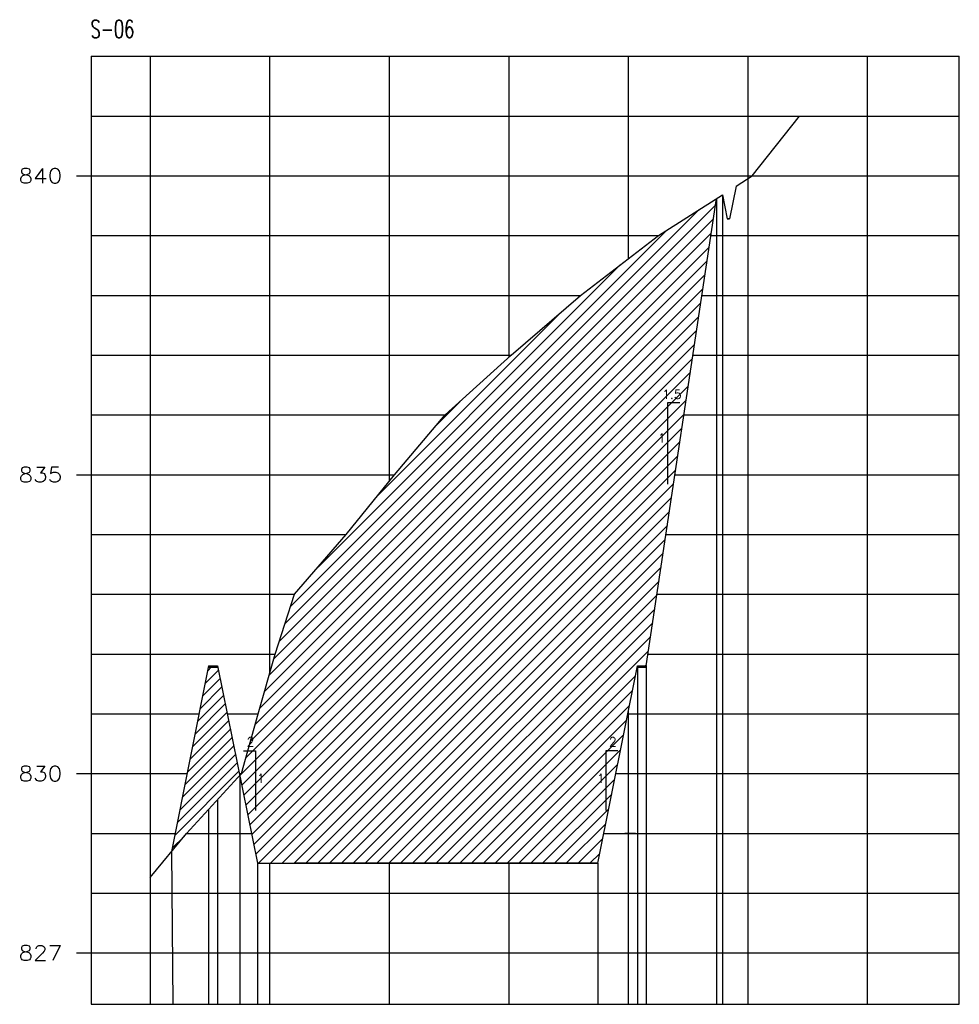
# Model space of a CAD drawing. Extents: x -1825 to 98, y 5678 to 6985.
# Tile 71 of 86: x -367 to -210, y 6504 to 6668. Entities that reach past the tile are written whole.
import ezdxf
from ezdxf.enums import TextEntityAlignment as Align

# ---------------------------------------------------------------- set-up
doc = ezdxf.new("R2010")
doc.units = 0
doc.header["$MEASUREMENT"] = 0
doc.linetypes.add('CONTINUO', pattern=[0])
for name, color, linetype in [('-ATERRO', 72, 'CONTINUOUS'), ('-CORTE', 51, 'CONTINUOUS'), ('-TALUDI', 3, 'CONTINUOUS'), ('BASE', 6, 'CONTINUOUS'), ('PG-CORTE', 4, 'CONTINUOUS'), ('PG-HETCH', 9, 'CONTINUOUS'), ('PG-LINE', 7, 'CONTINUOUS'), ('PG-MALHA', 7, 'CONTINUOUS'), ('PG-TERRENO', 6, 'CONTINUOUS'), ('PG-TXT-100', 3, 'CONTINUOUS'), ('PG-TXT-120', 4, 'CONTINUOUS')]:
    doc.layers.add(name, color=color, linetype=linetype)
doc.styles.add('ROMANS', font='romans.shx', dxfattribs={"height": 1.5})

msp = doc.modelspace()

# ---------------------------------------------------------------- hatches: boundary and pattern name
at = {"layer": '-ATERRO'}
h = msp.add_hatch(dxfattribs=at)
h.set_pattern_fill('_USER', color=256, scale=1.2, angle=45, style=0, pattern_type=0)
h.set_pattern_definition([(45, (0, 0), (-0.84852814, 0.84852814), [])])
h.paths.add_polyline_path([(-333.95, 6560.07), (-335.54, 6560.07), (-341.71, 6529.21), (-339.19, 6532.27), (-330.28, 6541.97)])
at = {"layer": '-CORTE'}
h = msp.add_hatch(dxfattribs=at)
h.set_pattern_fill('_USER', color=256, scale=1.4, angle=45, style=0, pattern_type=0)
h.set_pattern_definition([(45, (0, 0), (-0.9899495, 0.9899495), [])])
h.paths.add_polyline_path([(-263.77, 6560.27), (-262.28, 6560.27), (-250.55, 6638.46), (-260.26, 6632.27), (-273.27, 6622.27), (-284.87, 6612.27), (-295.94, 6602.27), (-304.41, 6592.27), (-312.49, 6582.27), (-321.11, 6572.27), (-324.38, 6562.27), (-327.19, 6552.27), (-330, 6542.27), (-330.28, 6541.97), (-327.3, 6527.27), (-270.38, 6527.27)])
h.paths.add_polyline_path([(-268.7, 6546.44), (-266.93, 6546.44), (-266.93, 6548.72), (-268.7, 6548.72)], flags=24)
h.paths.add_polyline_path([(-270.48, 6540.35), (-269.36, 6540.35), (-269.36, 6542.63), (-270.48, 6542.63)], flags=24)
h.paths.add_polyline_path([(-327.36, 6540.35), (-326.24, 6540.35), (-326.24, 6542.63), (-327.36, 6542.63)], flags=24)
h.paths.add_polyline_path([(-329.3, 6546.44), (-327.52, 6546.44), (-327.52, 6548.72), (-329.3, 6548.72)], flags=25)
h.paths.add_polyline_path([(-260.26, 6597.28), (-259.14, 6597.28), (-259.14, 6599.56), (-260.26, 6599.56)], flags=24)
h.paths.add_polyline_path([(-259.58, 6604.59), (-255.85, 6604.59), (-255.85, 6606.87), (-259.58, 6606.87)], flags=24)

# ---------------------------------------------------------------- linework, layer by layer
at = {"layer": '-TALUDI', "flags": 128}
for points in [[(-256.69, 6604.27), (-258.72, 6604.27), (-258.72, 6590.69)], [(-329.65, 6546.07), (-327.65, 6546.07), (-327.65, 6536.07)], [(-267.03, 6546.07), (-269.03, 6546.07), (-269.03, 6536.07)]]:
    msp.add_lwpolyline(points, dxfattribs=at)
at = {"layer": 'BASE', "color": 11, "linetype": 'CONTINUOUS'}
for p, q in [((-335.54, 6560.07), (-333.95, 6560.07)), ((-263.77, 6560.07), (-262.28, 6560.07))]:
    msp.add_line(p, q, dxfattribs=at)
at = {"layer": 'PG-CORTE'}
for p, q in [((-247.25, 6640.56), (-248.35, 6635.1)), ((-249.55, 6639.1), (-248.75, 6635.1)), ((-248.75, 6635.1), (-248.35, 6635.1)), ((-248.35, 6635.1), (-248.75, 6635.1)), ((-248.75, 6635.1), (-248.35, 6635.1)), ((-270.38, 6527.27), (-263.77, 6560.27))]:
    msp.add_line(p, q, dxfattribs=at)
at = {"layer": 'PG-CORTE', "linetype": 'CONTINUOUS'}
for p, q in [((-262.28, 6560.27), (-250.55, 6638.46)), ((-335.5, 6560.27), (-341.71, 6529.21)), ((-333.99, 6560.27), (-327.3, 6527.27)), ((-327.3, 6527.27), (-270.38, 6527.27))]:
    msp.add_line(p, q, dxfattribs=at)
at = {"layer": 'PG-CORTE', "color": 11, "linetype": 'CONTINUOUS'}
for p, q in [((-335.5, 6560.27), (-333.99, 6560.27)), ((-263.77, 6560.27), (-262.28, 6560.27))]:
    msp.add_line(p, q, dxfattribs=at)
at = {"layer": 'PG-CORTE', "color": 4, "linetype": 'CONTINUOUS'}
msp.add_line((-270.38, 6527.27), (-321.04, 6527.27), dxfattribs=at)
at = {"layer": 'PG-HETCH', "linetype": 'CONTINUOUS'}
msp.add_line((-264.09, 6532.27), (-265.85, 6532.27), dxfattribs=at)
at = {"layer": 'PG-LINE', "color": 3, "linetype": 'CONTINUOUS'}
for p, q in [((-250.55, 6638.46), (-250.55, 6503.67)), ((-249.55, 6639.1), (-249.55, 6503.67)), ((-263.77, 6560.27), (-263.77, 6503.67)), ((-262.28, 6560.27), (-262.28, 6503.67)), ((-330.28, 6541.97), (-330.28, 6503.67)), ((-333.99, 6537.93), (-333.99, 6503.67)), ((-335.5, 6536.29), (-335.5, 6503.67)), ((-341.71, 6529.21), (-341.51, 6503.67)), ((-327.3, 6527.27), (-327.3, 6503.67)), ((-270.38, 6527.27), (-270.38, 6503.67)), ((-345.27, 6524.87), (-345.27, 6503.67))]:
    msp.add_line(p, q, dxfattribs=at)
at = {"layer": 'PG-MALHA', "linetype": 'CONTINUO'}
for p, q in [((-345.3, 6662.27), (-345.3, 6503.77)), ((-325.3, 6662.27), (-325.3, 6559)), ((-305.3, 6662.27), (-305.3, 6591.17)), ((-285.3, 6662.27), (-285.3, 6611.88)), ((-265.3, 6662.27), (-265.3, 6628.4)), ((-245.3, 6662.27), (-245.3, 6503.67)), ((-225.3, 6662.27), (-225.3, 6503.77)), ((-265.3, 6552.64), (-265.3, 6503.67)), ((-325.3, 6527.27), (-325.3, 6503.67)), ((-305.3, 6527.27), (-305.3, 6503.67)), ((-285.3, 6527.27), (-285.3, 6503.67))]:
    msp.add_line(p, q, dxfattribs=at)
at = {"layer": 'PG-MALHA', "color": 4, "linetype": 'CONTINUO'}
msp.add_line((-209.91, 6503.67), (-209.91, 6662.27), dxfattribs=at)
at = {"layer": 'PG-MALHA', "linetype": 'CONTINUO'}
for points in [[(-355.14, 6662.27), (-209.91, 6662.27)], [(-355.14, 6652.27), (-209.91, 6652.27)], [(-355.14, 6642.27), (-209.91, 6642.27)], [(-355.14, 6632.27), (-260.26, 6632.27)], [(-251.48, 6632.27), (-209.91, 6632.27)], [(-355.14, 6622.27), (-273.27, 6622.27)], [(-252.98, 6622.27), (-209.91, 6622.27)], [(-355.14, 6612.27), (-284.87, 6612.27)], [(-254.48, 6612.27), (-209.91, 6612.27)], [(-355.14, 6602.27), (-295.94, 6602.27)], [(-255.98, 6602.27), (-209.91, 6602.27)], [(-355.14, 6592.27), (-304.41, 6592.27)], [(-257.48, 6592.27), (-209.91, 6592.27)], [(-355.14, 6582.27), (-312.49, 6582.27)], [(-258.98, 6582.27), (-209.91, 6582.27)], [(-355.14, 6572.27), (-321.11, 6572.27)], [(-260.48, 6572.27), (-209.91, 6572.27)], [(-355.14, 6562.27), (-324.38, 6562.27)], [(-261.98, 6562.27), (-209.91, 6562.27)], [(-355.14, 6552.27), (-337.1, 6552.27)], [(-332.37, 6552.27), (-327.19, 6552.27)], [(-265.38, 6552.27), (-209.91, 6552.27)], [(-355.14, 6542.27), (-339.1, 6542.27)], [(-330.34, 6542.27), (-330, 6542.27)], [(-267.38, 6542.27), (-209.91, 6542.27)], [(-355.14, 6532.27), (-341.1, 6532.27)], [(-339.19, 6532.27), (-328.31, 6532.27)], [(-269.38, 6532.27), (-209.91, 6532.27)], [(-355.14, 6522.27), (-209.91, 6522.27)], [(-355.14, 6512.27), (-209.91, 6512.27)]]:
    msp.add_lwpolyline(points, dxfattribs=at)
at = {"layer": 'PG-MALHA', "color": 4, "linetype": 'CONTINUO'}
for points in [[(-355.14, 6662.27), (-355.14, 6503.67)], [(-355.14, 6503.67), (-209.91, 6503.67)]]:
    msp.add_lwpolyline(points, dxfattribs=at)
at = {"layer": 'PG-MALHA', "color": 5, "linetype": 'CONTINUO'}
for points in [[(-357.61, 6642.27), (-355.14, 6642.27)], [(-357.61, 6592.27), (-355.14, 6592.27)], [(-357.61, 6542.27), (-355.14, 6542.27)], [(-357.61, 6512.27), (-355.14, 6512.27)]]:
    msp.add_lwpolyline(points, dxfattribs=at)
at = {"layer": 'PG-TERRENO', "linetype": 'CONTINUOUS', "flags": 128}
for points in [[(-247.25, 6640.56), (-244.57, 6642.27), (-236.63, 6652.27)], [(-345.27, 6524.87), (-339.19, 6532.27), (-330, 6542.27), (-327.19, 6552.27), (-324.38, 6562.27), (-321.11, 6572.27), (-312.49, 6582.27), (-304.41, 6592.27), (-295.94, 6602.27), (-284.87, 6612.27), (-273.27, 6622.27), (-260.26, 6632.27), (-249.55, 6639.1)]]:
    msp.add_lwpolyline(points, dxfattribs=at)

# ---------------------------------------------------------------- texts
at = {"layer": '-TALUDI', "color": 2, "style": 'ROMANS'}
for s, p in [('1.5', (-259.63, 6604.97)), ('1', (-260.32, 6597.66)), ('2', (-329.13, 6546.82)), ('2', (-268.54, 6546.82)), ('1', (-327.41, 6540.73)), ('1', (-270.53, 6540.73))]:
    msp.add_text(s, height=1.52, dxfattribs=at).set_placement(p)
at = {"layer": 'PG-TXT-100', "style": 'ROMANS', "width": 1.080702}
for s, p, p2 in [('840', (-367.31, 6641.02), (-359.98, 6641.02)), ('835', (-367.31, 6591.02), (-359.98, 6591.02)), ('830', (-367.31, 6541.02), (-359.98, 6541.02)), ('827', (-367.31, 6511.02), (-359.98, 6511.02))]:
    msp.add_text(s, height=2.5, dxfattribs=at).set_placement(p, p2, align=Align.FIT)
at = {"layer": 'PG-TXT-120', "style": 'ROMANS', "width": 0.618474}
msp.add_text('S-06', height=3, dxfattribs=at).set_placement((-355.26, 6665.34), (-347.93, 6665.34), align=Align.FIT)

doc.saveas('drawing.dxf')
